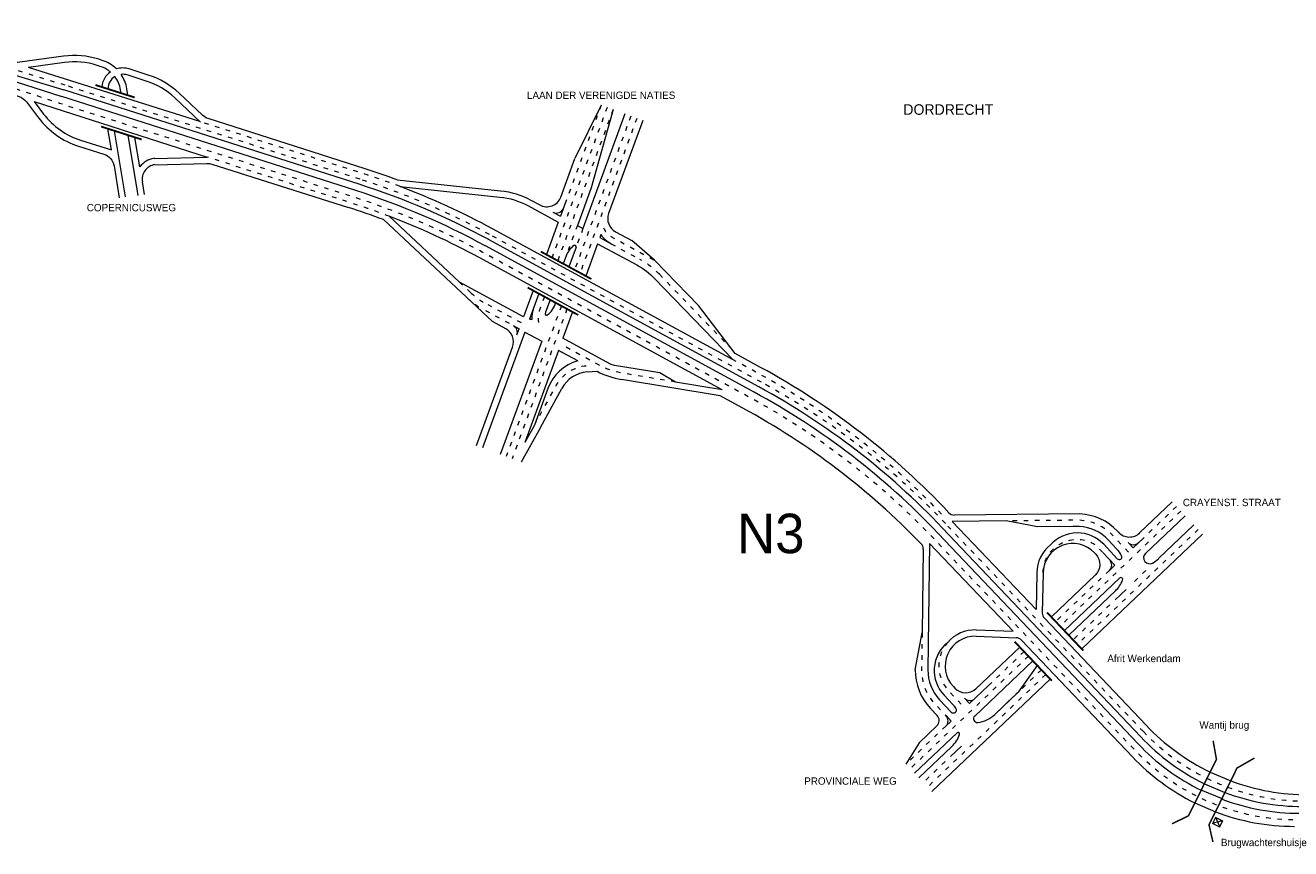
# Model space of a CAD drawing. Header units: metres. Extents: x 534 to 2093, y -2348 to -1299.
# Tile 3 of 7: x 1453 to 1793, y -1795 to -1574. Entities that reach past the tile are written whole.
import ezdxf

# ---------------------------------------------------------------- set-up
doc = ezdxf.new("R2010")
doc.units = ezdxf.units.M
doc.linetypes.add('ACAD_ISO03W100', pattern=[30, 12, -18])
for name, color, linetype, lineweight in [('deelstrepen', 8, 'ACAD_ISO03W100', 0), ('Kunstwerk', 7, 'Continuous', 0), ('RW-MARK', 7, 'Continuous', 0), ('Text', 7, 'Continuous', 0)]:
    doc.layers.add(name, color=color, linetype=linetype, lineweight=lineweight)

msp = doc.modelspace()

# ---------------------------------------------------------------- linework, layer by layer
at = {"layer": 'deelstrepen', "linetype": 'ACAD_ISO03W100', "ltscale": 0.1}
for p, q in [((1543.37, -1615.28), (1464.2, -1590.05)), ((1609.71, -1595.99), (1594.93, -1636.33)), ((1611.31, -1596.58), (1596.44, -1637.15)), ((1608.11, -1595.41), (1598.66, -1621.21)), ((1616.09, -1598.33), (1600.97, -1639.61)), ((1617.69, -1598.92), (1602.48, -1640.43)), ((1651.15, -1669.78), (1578.15, -1630.11)), ((1610.81, -1632.61), (1618.52, -1636.8)), ((1586.11, -1655.47), (1576.41, -1650.2)), ((1597.43, -1649.27), (1582.61, -1689.72)), ((1598.94, -1650.09), (1584.2, -1690.31)), ((1763.82, -1704.38), (1731.38, -1735.25)), ((1762.65, -1703.15), (1753.75, -1711.62)), ((1753.76, -1763.58), (1700.56, -1707.66)), ((1768.5, -1709.29), (1736.05, -1740.16)), ((1744.63, -1720.29), (1730.21, -1734.01)), ((1754.42, -1720.34), (1750.55, -1724.03)), ((1744.75, -1729.54), (1734.89, -1738.93)), ((1722.89, -1743.32), (1691.12, -1773.55)), ((1721.72, -1742.09), (1712.14, -1751.2)), ((1727.57, -1748.23), (1695.79, -1778.46)), ((1726.4, -1747), (1713.82, -1758.96)), ((1700.67, -1762.12), (1689.95, -1772.31)), ((1700.52, -1771.62), (1694.63, -1777.23))]:
    msp.add_line(p, q, dxfattribs=at)
at = {"layer": 'deelstrepen', "linetype": 'ACAD_ISO03W100', "ltscale": 0.1, "flags": 128}
for points in [[(1862.93, -1787.31), (1795.05, -1787.31, -0.090262), (1773.91, -1783.46, -0.025047), (1768.4, -1781.07, -0.08775), (1751.58, -1768.66), (1697.43, -1711.75, 0.078307), (1648.02, -1673.86), (1576.14, -1634.81, 0.047368), (1541.36, -1619.98), (1462.66, -1594.9), (1425.97, -1582.8, -0.306108), (1398.58, -1547.37), (1392.47, -1451.89)], [(1464.2, -1590.05), (1430.22, -1579.54, -0.311161), (1409.15, -1552.8), (1406.22, -1507.09), (1404.43, -1479.17)], [(1554.11, -1617.22, 0.013339), (1544.04, -1613.71), (1502.47, -1600.47), (1500.37, -1599.8)], [(1551.19, -1625.21, 0.013807), (1540.85, -1621.6), (1502.33, -1609.33)], [(1608.73, -1628.3, 0.159152), (1611.17, -1630.87), (1622.49, -1637.02)], [(1592.9, -1646.81), (1591.59, -1650.39, 0.169601), (1591.52, -1654.54)], [(1628.12, -1669.71), (1615.62, -1667.64), (1613.82, -1667.34, -0.083575), (1607.54, -1665.18), (1597.27, -1659.6)], [(1590.21, -1681.32), (1596.06, -1670.63, -0.251362), (1604.22, -1665.31)], [(1699.53, -1705.16, 0.078307), (1650.11, -1667.28), (1643.57, -1663.73)], [(1749.77, -1715.41), (1745.57, -1710.95, 0.195988), (1736.59, -1706.84), (1734.81, -1706.84), (1716.88, -1707)], [(1726.8, -1720.95, -0.589781), (1740.94, -1713.46), (1744.71, -1717.47)], [(1694.31, -1737.07), (1694.18, -1746.98, 0.195988), (1697.78, -1756.18), (1700.74, -1759.29)], [(1701.19, -1739.61, 0.386905), (1701.48, -1752.66), (1705.82, -1757.22)]]:
    msp.add_lwpolyline(points, format="xyb", dxfattribs=at)
for points in [[(1601.72, -1627.67), (1598.74, -1635.81)], [(1603.23, -1628.49), (1601.38, -1633.54)]]:
    msp.add_lwpolyline(points, dxfattribs=at)
at = {"layer": 'deelstrepen', "linetype": 'ACAD_ISO03W100', "ltscale": 0.1}
msp.add_lwpolyline([(1623.76, -1640.79), (1643.22, -1660.92)], dxfattribs=at)
msp.add_lwpolyline([(1586.7, -1653.85), (1577.22, -1648.71, -0.063792), (1573.1, -1645.73), (1570.05, -1642.87)], format="xyb", dxfattribs=at)
for centre, radius, start, end in [((1482.66, -1805.84), 200, 61.4806, 72.3285), ((1608.16, -1655.87), 21.7, 44.0246, 61.4806), ((1586.77, -1631.13), 21.7, 226.8804, 241.4806), ((1555.66, -1845.51), 200, 43.5706, 61.4806), ((1797.23, -1722.22), 60, 223.5706, 243.9197), ((1797.23, -1722.22), 60, 243.9197, 249.6603), ((1797.23, -1722.22), 60, 249.6603, 270)]:
    msp.add_arc(centre, radius, start, end, dxfattribs=at)
at = {"layer": 'Kunstwerk'}
for points, const_width in [([(1472.31, -1589.97), (1482.84, -1593.32)], 0.5), ([(1473.8, -1601.12), (1484.72, -1604.6)], 0.5), ([(1591.91, -1634.69), (1605.5, -1642.07)], 0.5), ([(1588.37, -1644.35), (1601.96, -1651.73)], 0.5), ([(1737.63, -1741.84), (1727.89, -1731.61)], 0.5), ([(1729.14, -1749.91), (1719.13, -1739.4)], 0.5), ([(1772.49, -1766.05), (1773.38, -1771.02), (1765.88, -1786.16), (1761.45, -1788.34)], 0.4), ([(1772.43, -1793.21), (1771.38, -1788.58), (1778.91, -1773.36), (1783.59, -1770.68)], 0.4)]:
    msp.add_lwpolyline(points, dxfattribs=dict(at, const_width=const_width))
at = {"layer": 'RW-MARK'}
for p, q in [((1427.76, -1581.57), (1463.23, -1593.09)), ((1428.85, -1580.78), (1463.82, -1591.25)), ((1500.37, -1599.8), (1454.32, -1585.24)), ((1542.23, -1618.3), (1463.23, -1593.09)), ((1543.14, -1616.62), (1463.82, -1591.25)), ((1479.2, -1592.16), (1479.05, -1591.28)), ((1481.02, -1592.74), (1480.73, -1591)), ((1455.85, -1594.42), (1502.33, -1609.33)), ((1608.11, -1595.41), (1601.06, -1609.72)), ((1611.31, -1596.58), (1605.42, -1617.57)), ((1614.5, -1597.75), (1603.23, -1628.49)), ((1476.57, -1607.41), (1475.62, -1601.7)), ((1480.39, -1620.02), (1477.44, -1602.28)), ((1483.77, -1619.61), (1481.08, -1603.44)), ((1484.22, -1611.95), (1482.9, -1604.02)), ((1485.46, -1619.41), (1484.89, -1615.96)), ((1605.42, -1617.57), (1601.72, -1627.67)), ((1595.16, -1624.1), (1597.19, -1625.21)), ((1598.66, -1621.21), (1597.19, -1625.21)), ((1596.6, -1626.82), (1593.42, -1635.51)), ((1601.72, -1627.67), (1603.23, -1628.49)), ((1608.06, -1630.14), (1607.76, -1630.95)), ((1607.76, -1630.95), (1610.81, -1632.61)), ((1649.23, -1672.44), (1577.01, -1633.15)), ((1650.46, -1671.01), (1577.9, -1631.48)), ((1601.38, -1633.54), (1599.46, -1638.79)), ((1607.17, -1632.57), (1603.99, -1641.25)), ((1622.49, -1637.02), (1616.35, -1631.75)), ((1598.74, -1635.81), (1597.95, -1637.97)), ((1589.88, -1645.17), (1587.29, -1652.24)), ((1591.39, -1645.99), (1588.89, -1652.81)), ((1594.41, -1647.63), (1593.18, -1650.97)), ((1600.45, -1650.91), (1597.86, -1657.98)), ((1644.12, -1662.09), (1634.25, -1649.19)), ((1584.59, -1654.64), (1586.11, -1655.47)), ((1587.62, -1656.29), (1576.22, -1687.38)), ((1585.51, -1657.09), (1586.11, -1655.47)), ((1587.62, -1656.29), (1592.15, -1658.75)), ((1592.15, -1658.75), (1581.01, -1689.14)), ((1596.68, -1661.21), (1587.61, -1685.96)), ((1601.85, -1664.02), (1596.68, -1661.21)), ((1597.47, -1661.5), (1597.43, -1661.62)), ((1650.92, -1665.79), (1644.12, -1662.09)), ((1604.37, -1667.01), (1607.03, -1666.83)), ((1628.12, -1669.71), (1623.9, -1667.29)), ((1593.83, -1671.45), (1590.21, -1681.32)), ((1591.81, -1681.9), (1597.56, -1671.43)), ((1646.16, -1676.72), (1640.08, -1673.41)), ((1591.81, -1681.9), (1586.6, -1691.19)), ((1590.21, -1681.32), (1587.61, -1685.96)), ((1761.48, -1701.92), (1752.75, -1710.23)), ((1764.99, -1705.61), (1754.32, -1715.76)), ((1753.06, -1765.01), (1699.84, -1708.95)), ((1724.92, -1730.81), (1702.4, -1707.13)), ((1725.31, -1708.63), (1716.88, -1707)), ((1767.33, -1708.07), (1757.78, -1717.14)), ((1752.32, -1766.84), (1698.62, -1710.35)), ((1769.67, -1710.53), (1737.23, -1741.39)), ((1744.34, -1712.11), (1746.57, -1714.49)), ((1746.81, -1709.78), (1747.08, -1710.07)), ((1749.65, -1712.76), (1751.02, -1714.21)), ((1751.02, -1714.21), (1753.75, -1711.62)), ((1694.62, -1714.55), (1694.31, -1737.07)), ((1696.34, -1713.06), (1695.88, -1747)), ((1718.78, -1736.65), (1696.34, -1713.06)), ((1740.62, -1715.61), (1740.95, -1715.96)), ((1746.08, -1718.92), (1742.82, -1715.47)), ((1743.1, -1713.28), (1746.75, -1717.16)), ((1744.63, -1720.29), (1746.08, -1718.92)), ((1725.1, -1720.92), (1724.92, -1730.81)), ((1726.8, -1720.95), (1726.61, -1731.74)), ((1747.38, -1722.36), (1732.55, -1736.47)), ((1746.26, -1725.77), (1733.72, -1737.7)), ((1749.1, -1725.4), (1746.2, -1728.16)), ((1754.49, -1761.88), (1727.16, -1733.15)), ((1708.87, -1736.28), (1718.78, -1736.65)), ((1692.48, -1746.95), (1694.31, -1737.07)), ((1708.8, -1737.98), (1719.65, -1738.39)), ((1750.85, -1770.36), (1721.02, -1739.01)), ((1720.55, -1740.86), (1708.78, -1752.06)), ((1724.06, -1744.55), (1708.45, -1759.39)), ((1725.21, -1745.79), (1720.11, -1752.98)), ((1728.74, -1749.46), (1696.97, -1779.69)), ((1702.71, -1751.49), (1703.12, -1751.92)), ((1707.05, -1756.05), (1712.14, -1751.2)), ((1720.11, -1752.98), (1713.82, -1758.96)), ((1699.01, -1755.01), (1702.17, -1758.32)), ((1700.25, -1753.83), (1702.58, -1756.28)), ((1705.67, -1754.6), (1707.05, -1756.05)), ((1696.55, -1757.35), (1698.34, -1759.23)), ((1702.12, -1760.74), (1700.74, -1759.29)), ((1703.72, -1763.9), (1692.29, -1774.77)), ((1698.27, -1762.06), (1693.53, -1766.57)), ((1700.67, -1762.12), (1702.12, -1760.74)), ((1693.53, -1766.57), (1689.95, -1772.31)), ((1702.29, -1767.59), (1693.46, -1776)), ((1704.87, -1767.48), (1701.97, -1770.24)), ((1771.67, -1774.46), (1777.2, -1776.82)), ((1775.14, -1781.71), (1769.27, -1779.32)), ((1770.14, -1777.56), (1775.66, -1779.93)), ((1767.58, -1782.72), (1773.09, -1785.12)), ((1774.74, -1787.66), (1772.49, -1788.13)), ((1774.16, -1788.91), (1773.26, -1786.81))]:
    msp.add_line(p, q, dxfattribs=at)
for points in [[(1474.11, -1583.35), (1473.24, -1583.07, 0.111284), (1463.73, -1582.24), (1451.35, -1583.92, -0.109208), (1449.63, -1583.78), (1431.84, -1578.27)], [(1473.59, -1584.97), (1472.72, -1584.69, 0.111284), (1463.96, -1583.93), (1454.32, -1585.24)], [(1424.37, -1584.05), (1451.83, -1593.1, -0.152553), (1453.77, -1594.49), (1457.02, -1598.79, 0.155073), (1467.75, -1606.38), (1474.55, -1608.55, -0.281431), (1477.28, -1611.71), (1478.7, -1620.22)], [(1544.75, -1612.46), (1502.56, -1598.99, -0.112245), (1501.03, -1598.09), (1494.77, -1592.18, 0.112416), (1486.46, -1587.29), (1481.36, -1585.66)], [(1500.5, -1599.92), (1493.6, -1593.41, 0.112416), (1485.95, -1588.91), (1480.84, -1587.28)], [(1455.85, -1594.42), (1458.38, -1597.76, 0.155073), (1468.26, -1604.76), (1476.57, -1607.41)], [(1619.29, -1599.5), (1610.13, -1624.49, 0.371915), (1611.98, -1629.38), (1616.35, -1631.75)], [(1553.35, -1615.43), (1581.1, -1618.35, -0.098562), (1589.19, -1620.86), (1591.61, -1622.18, 0.457816), (1597.28, -1620.04), (1601.06, -1609.72)], [(1488.18, -1611.36), (1502.23, -1611.03, -0.083018), (1503.54, -1611.22), (1540.26, -1622.9)], [(1554.11, -1617.22), (1580.92, -1620.04, -0.098562), (1588.38, -1622.35), (1596.6, -1626.82)], [(1574.63, -1686.8), (1584.33, -1660.32, 0.371915), (1582.48, -1655.43), (1578.89, -1653.48), (1549.67, -1626.12)], [(1607.17, -1632.57), (1617.71, -1638.29, -0.076314), (1622.54, -1641.97), (1643.56, -1663.72)], [(1623.9, -1667.29), (1611.72, -1665.27, -0.083575), (1610.47, -1664.84), (1597.86, -1657.98)], [(1746.81, -1709.78, 0.195988), (1736.66, -1705.14), (1702.95, -1705.45)], [(1744.34, -1712.11, 0.195988), (1736.51, -1708.54), (1734.83, -1708.54), (1725.31, -1708.63)], [(1740.95, -1715.96, -0.412695), (1740.8, -1721.6), (1729.04, -1732.79)]]:
    msp.add_lwpolyline(points, format="xyb", dxfattribs=at)
for points in [[(1488.03, -1609.66), (1502.33, -1609.33)], [(1570.05, -1642.87), (1551.19, -1625.21)], [(1622.49, -1637.02), (1634.25, -1649.19)], [(1587.29, -1652.24), (1570.05, -1642.87)], [(1640.08, -1673.41), (1613.54, -1669.02)], [(1640.62, -1671.78), (1628.12, -1669.71)], [(1716.88, -1707), (1702.4, -1707.13)]]:
    msp.add_lwpolyline(points, dxfattribs=at)
at = {"layer": 'RW-MARK', "flags": 128}
for points in [[(1643.56, -1663.72), (1578.96, -1628.61, 0.033928), (1554.11, -1617.22)], [(1640.62, -1671.78), (1575.33, -1636.3, 0.033539), (1551.19, -1625.21, 0.033539)]]:
    msp.add_lwpolyline(points, format="xyb", dxfattribs=at)
at = {"layer": 'RW-MARK', "const_width": 0.339, "flags": 128}
msp.add_lwpolyline([(1772.35, -1788.22), (1774.22, -1789.18), (1775.03, -1787.59), (1773.16, -1786.63)], close=True, dxfattribs=at)
at = {"layer": 'RW-MARK'}
for centre, radius, start, end in [((1471.16, -1592.59), 9.7, 45.6985, 72.3251), ((1471.16, -1592.59), 8, 49.9995, 72.3251), ((1479.63, -1591.09), 5.7, 125.7021, 174.0056), ((1479.63, -1591.09), 5.7, 72.3251, 107.2881), ((1479.63, -1591.09), 4, 72.3251, 96.6064), ((1471.16, -1592.59), 9.7, 9.4554, 34.3486), ((1479.63, -1591.09), 4, 122.2151, 179.093), ((1471.16, -1592.59), 8, 9.4554, 37.6235), ((1488.83, -1615.3), 5.7, 98.1074, 144.0234), ((1488.83, -1615.3), 4, 99.4224, 189.4554), ((1483.9, -1802.98), 200, 69.6788, 72.2864), ((1482.23, -1807.12), 200, 61.4206, 72.2684), ((1481.43, -1808.84), 200, 61.4528, 72.3007), ((1479.56, -1813.43), 200, 69.4786, 72.3285), ((1596.11, -1622.35), 2, 241.4806, 339.8769), ((1614.63, -1625.58), 8, 214.7773, 241.4806), ((1604.37, -1637.88), 6, 126.9417, 159.8769), ((1601.01, -1633.4), 0.4, 339.8769, 126.9417), ((1597.5, -1652.56), 8, 159.8769, 182.495), ((1593.47, -1651.4), 0.4, 163.9634, 307.1432), ((1597.5, -1652.56), 4.6, 159.8769, 163.9634), ((1590.09, -1646.93), 6, 307.1432, 345.4875), ((1583.63, -1656.4), 2, 339.8769, 61.4806), ((1590.09, -1646.93), 6, 258.5039, 264.5053), ((1605.1, -1675.57), 12, 105.7007, 159.8769), ((1605.1, -1675.57), 8.6, 94.8699, 151.3085), ((1617.09, -1647.61), 21.7, 242.3684, 260.5903), ((1554.62, -1843.01), 201.7, 43.2475, 61.4806), ((1554.79, -1846.64), 200, 43.5106, 61.4206), ((1553.65, -1848.13), 200, 43.5428, 61.4528), ((1551.48, -1850.96), 198.3, 44.0277, 61.4806), ((1703, -1703.45), 2, 223.2475, 267.6283), ((1736.04, -1719.92), 9.69, 43.2735, 137.9991), ((1750, -1707.33), 4, 223.2735, 313.5706), ((1751.1, -1711.39), 2, 223.5706, 313.5706), ((1692.62, -1714.53), 2, 359.2158, 44.0277), ((1734.8, -1721.09), 9.7, 127.8803, 178.9769), ((1734.8, -1721.09), 8, 43.2735, 178.9769), ((1740.75, -1719.97), 8, 26.7905, 43.2735), ((1755.42, -1716.92), 1.6, 133.5706, 299.5345), ((1743.26, -1718.84), 2, 313.5706, 43.2735), ((1747.26, -1716.68), 0.7, 223.2735, 26.7905), ((1752.27, -1711.35), 8, 299.5345, 313.5706), ((1740.75, -1719.97), 8, 313.5706, 338.4411), ((1747.72, -1722.73), 0.5, 338.4411, 133.5706), ((1728.61, -1731.78), 2, 178.9769, 223.5706), ((1708.51, -1745.98), 9.7, 87.8672, 138.9638), ((1707.27, -1747.15), 9.69, 128.845, 223.5706), ((1708.51, -1745.98), 8, 87.8672, 223.5706), ((1719.57, -1740.38), 2, 43.5706, 87.8672), ((1707.27, -1747.15), 14.79, 179.2158, 223.5706), ((1707.27, -1747.15), 11.39, 179.2158, 223.5706), ((1706.02, -1749.17), 4, 223.5706, 313.5706), ((1696.78, -1761.8), 8, 34.0103, 43.5706), ((1707.12, -1753.22), 2, 223.5706, 313.5706), ((1696.89, -1760.61), 2, 313.5706, 43.5706), ((1699.29, -1760.67), 2, 313.5706, 43.5706), ((1702.75, -1757.77), 0.8, 223.5706, 34.0103), ((1709.14, -1760.12), 1, 133.5706, 276.8225), ((1708.31, -1753.17), 8, 276.8225, 313.5706), ((1703.99, -1764.19), 0.4, 341.6659, 133.5706), ((1797.96, -1720.53), 60, 223.5706, 244.0162), ((1696.78, -1761.8), 8, 313.5706, 341.6659), ((1795.81, -1725.51), 60, 223.5428, 243.7442), ((1796.57, -1723.7), 60, 223.5106, 243.859), ((1794.32, -1729.01), 60, 223.5706, 243.5337), ((1797.96, -1720.53), 60, 249.7573, 270), ((1796.57, -1723.7), 60, 249.5993, 269.9399), ((1795.81, -1725.51), 60, 249.4838, 269.9722), ((1794.32, -1729.01), 60, 249.2723, 270)]:
    msp.add_arc(centre, radius, start, end, dxfattribs=at)

# ---------------------------------------------------------------- texts
at = {"layer": 'Text'}
for s, height, p in [('LAAN DER VERENIGDE NATIES', 1.9781, (1588.2, -1593.71)), ('DORDRECHT', 2.826, (1689.28, -1597.97)), ('COPERNICUSWEG', 1.9781, (1469.97, -1623.88)), ('CRAYENST. STRAAT', 1.9781, (1764.35, -1703.04)), ('N3', 10.597, (1644.62, -1715.67)), ('Afrit Werkendam', 1.9781, (1744.07, -1744.93)), ('Wantij brug', 1.9781, (1768.8, -1762.79)), ('PROVINCIALE WEG', 1.9781, (1662.66, -1777.84)), ('Brugwachtershuisje', 1.9781, (1774.58, -1794.33))]:
    msp.add_text(s, height=height, dxfattribs=at).set_placement(p)

doc.saveas('drawing.dxf')
